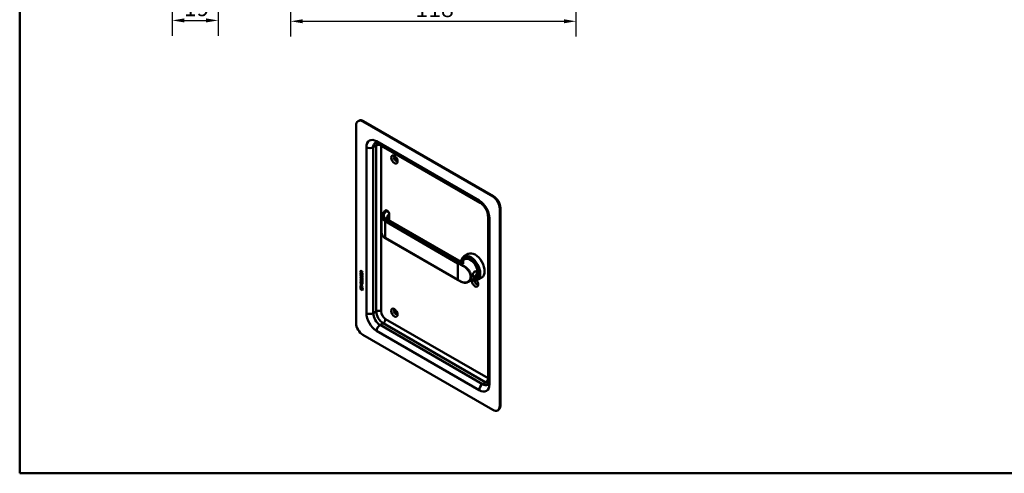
# Model space of a CAD drawing. Header units: millimetres. Extents: x 20 to 833, y 20 to 574.
# Tile 1 of 4: x 20 to 427, y 20 to 208. Entities that reach past the tile are written whole.
import ezdxf

# ---------------------------------------------------------------- set-up
doc = ezdxf.new("R2010")
doc.units = ezdxf.units.MM
doc.header["$LTSCALE"] = 2
for name, color, linetype, lineweight in [('Bemaßungen(DIN)', 7, 'Continuous', 25), ('Sichtbare Kanten(DIN)', 7, 'Continuous', 50), ('Sichtbare tangentiale Kanten(DIN)', 7, 'Continuous', 50), ('Skizziergeometrie(DIN)', 7, 'Continuous', 50)]:
    doc.layers.add(name, color=color, linetype=linetype, lineweight=lineweight)
doc.styles.add('STANDARD-DIN~0', font='arial.ttf')
doc.dimstyles.new('CAD-LAN', dxfattribs={"dimscale": 2, "dimtxt": 3.5, "dimasz": 2.5, "dimexe": 3.175, "dimexo": 0, "dimgap": 0.8, "dimtad": 1, "dimrnd": 1e-08, "dimtxsty": 'STANDARD-DIN~0', "dimcen": 0.09, "dimdle": 10, "dimclrd": 250, "dimclre": 250, "dimclrt": 250, "dimadec": 0, "dimazin": 2, "dimtfac": 1, "dimtmove": 0, "dimatfit": 3, "dimfxl": 1, "dimtolj": 1, "dimtzin": 0, "dimlwd": 25, "dimlwe": 25, "dimarcsym": 0})

# ---------------------------------------------------------------- blocks, each defined once
blk = doc.blocks.new('Ränder Standardrahmen')
at = {"layer": 'Skizziergeometrie(DIN)', "flags": 128}
blk.add_lwpolyline([(10, 10), (10, 287), (410, 287), (410, 10), (10, 10)], dxfattribs=at)
blk = doc.blocks.new('*D15')
at = {"layer": 'Bemaßungen(DIN)', "color": 250, "linetype": 'Continuous', "lineweight": 25, "true_color": 0x3f3f3f, "transparency": 16777216}
for p, q in [((102.07, 271.25), (102.07, 200.9)), ((83.07, 251.25), (83.07, 200.9)), ((88.07, 207.25), (97.07, 207.25))]:
    blk.add_line(p, q, dxfattribs=at)
at = {"layer": 'Bemaßungen(DIN)', "color": 250, "linetype": 'Continuous', "true_color": 0x3f3f3f, "transparency": 16777216}
for points in [[(88.07, 208.08), (88.07, 206.42), (83.07, 207.25)], [(97.07, 208.08), (97.07, 206.42), (102.07, 207.25)]]:
    blk.add_solid(points, dxfattribs=at)
at = {"layer": 'Defpoints', "color": 0, "linetype": 'Continuous', "transparency": 16777216}
for p in [(102.07, 271.25), (83.07, 251.25), (102.07, 207.25)]:
    blk.add_point(p, dxfattribs=at)
at = {"layer": 'Bemaßungen(DIN)', "color": 250, "linetype": 'Continuous', "lineweight": 25, "true_color": 0x3f3f3f, "transparency": 16777216, "insert": (87.88, 216), "char_height": 7, "attachment_point": 1, "style": 'STANDARD-DIN~0'}
blk.add_mtext('\\A1;19', dxfattribs=at)
blk = doc.blocks.new('*D16')
at = {"layer": 'Bemaßungen(DIN)', "color": 250, "linetype": 'Continuous', "lineweight": 25, "true_color": 0x3f3f3f, "transparency": 16777216}
for p, q in [((132.07, 368.6), (132.07, 200.54)), ((250.07, 271.6), (250.07, 200.54)), ((137.07, 206.89), (245.07, 206.89))]:
    blk.add_line(p, q, dxfattribs=at)
at = {"layer": 'Bemaßungen(DIN)', "color": 250, "linetype": 'Continuous', "true_color": 0x3f3f3f, "transparency": 16777216}
for points in [[(137.07, 207.72), (137.07, 206.06), (132.07, 206.89)], [(245.07, 207.72), (245.07, 206.06), (250.07, 206.89)]]:
    blk.add_solid(points, dxfattribs=at)
at = {"layer": 'Defpoints', "color": 0, "linetype": 'Continuous', "transparency": 16777216}
for p in [(132.07, 368.6), (250.07, 271.6), (250.07, 206.89)]:
    blk.add_point(p, dxfattribs=at)
at = {"layer": 'Bemaßungen(DIN)', "color": 250, "linetype": 'Continuous', "lineweight": 25, "true_color": 0x3f3f3f, "transparency": 16777216, "insert": (183.66, 215.64), "char_height": 7, "attachment_point": 1, "style": 'STANDARD-DIN~0'}
blk.add_mtext('\\A1;118', dxfattribs=at)

msp = doc.modelspace()

# ---------------------------------------------------------------- linework, layer by layer
at = {"layer": 'Sichtbare Kanten(DIN)'}
for p, q in [((159.137, 163.793), (159.137, 82.143)), ((159.965, 165.624), (160.248, 165.788)), ((215.705, 134.399), (161.965, 165.426)), ((215.988, 134.563), (162.248, 165.589)), ((210.463, 131.851), (168.036, 156.346)), ((172.079, 128.532), (171.712, 128.744)), ((172.861, 124.595), (172.861, 127.195)), ((218.534, 47.851), (218.534, 129.5)), ((218.817, 48.014), (218.817, 129.664)), ((169.695, 119.372), (169.695, 126.156)), ((201.644, 107.977), (172.465, 124.824)), ((213.705, 57.649), (213.705, 126.234)), ((201.322, 99.852), (171.199, 117.243)), ((205.551, 110.672), (203.741, 109.626)), ((204.171, 108.489), (203.263, 107.965)), ((204.298, 108.793), (204.128, 108.695)), ((161.02, 102.217), (161.021, 102.871)), ((161.063, 102.241), (161.02, 102.217)), ((161.829, 101.749), (161.02, 102.217)), ((161.064, 103.561), (161.021, 103.537)), ((161.021, 103.108), (161.021, 103.537)), ((161.063, 103.132), (161.021, 103.108)), ((161.829, 102.64), (161.021, 103.108)), ((161.021, 102.871), (161.119, 102.814)), ((161.063, 103.132), (161.064, 103.561)), ((161.829, 102.689), (161.063, 103.132)), ((161.063, 102.241), (161.063, 102.846)), ((161.829, 101.798), (161.063, 102.241)), ((161.069, 101.936), (161.165, 101.848)), ((161.119, 102.814), (161.119, 102.283)), ((161.119, 102.283), (161.372, 102.136)), ((161.12, 103.465), (161.12, 103.175)), ((161.12, 103.175), (161.408, 103.009)), ((161.207, 103.615), (161.165, 103.591)), ((161.372, 102.136), (161.372, 102.609)), ((161.372, 102.609), (161.471, 102.552)), ((161.414, 102.161), (161.372, 102.136)), ((161.408, 103.009), (161.408, 103.299)), ((161.45, 103.033), (161.408, 103.009)), ((161.414, 102.161), (161.415, 102.584)), ((161.45, 103.033), (161.45, 103.323)), ((161.471, 102.552), (161.47, 102.079)), ((161.47, 102.079), (161.73, 101.929)), ((161.492, 103.368), (161.83, 103.431)), ((161.83, 103.289), (161.507, 103.229)), ((161.549, 103.254), (161.507, 103.229)), ((161.507, 103.229), (161.507, 102.952)), ((161.507, 102.952), (161.829, 102.765)), ((161.83, 103.306), (161.549, 103.254)), ((161.73, 101.929), (161.731, 102.467)), ((161.773, 101.954), (161.73, 101.929)), ((161.731, 102.467), (161.829, 102.41)), ((161.773, 101.954), (161.773, 102.442)), ((161.829, 102.765), (161.829, 102.64)), ((161.829, 102.41), (161.829, 101.749)), ((161.83, 103.431), (161.83, 103.289)), ((205.325, 104.074), (205.325, 104.074)), ((161.017, 98.329), (161.017, 98.452)), ((161.017, 98.452), (161.826, 97.985)), ((161.06, 98.354), (161.017, 98.329)), ((161.369, 98.126), (161.017, 98.329)), ((161.017, 97.821), (161.368, 97.617)), ((161.017, 97.698), (161.017, 97.821)), ((161.018, 99.552), (161.018, 99.675)), ((161.018, 99.675), (161.491, 99.402)), ((161.061, 99.576), (161.018, 99.552)), ((161.484, 99.283), (161.018, 99.552)), ((161.018, 98.711), (161.018, 99.365)), ((161.018, 99.365), (161.117, 99.308)), ((161.06, 98.736), (161.018, 98.711)), ((161.826, 98.244), (161.018, 98.711)), ((161.019, 100.183), (161.019, 100.307)), ((161.019, 100.307), (161.484, 100.037)), ((161.061, 100.208), (161.019, 100.183)), ((161.491, 99.91), (161.019, 100.183)), ((161.059, 97.722), (161.059, 97.796)), ((161.06, 98.736), (161.061, 99.341)), ((161.826, 98.293), (161.06, 98.736)), ((161.06, 98.354), (161.06, 98.428)), ((161.411, 98.15), (161.06, 98.354)), ((161.061, 100.208), (161.061, 100.282)), ((161.533, 99.935), (161.061, 100.208)), ((161.061, 99.576), (161.061, 99.65)), ((161.526, 99.307), (161.061, 99.576)), ((161.068, 101.104), (161.164, 101.016)), ((161.117, 99.308), (161.116, 98.777)), ((161.116, 98.777), (161.369, 98.631)), ((161.124, 101.469), (161.126, 101.462)), ((161.124, 100.637), (161.126, 100.631)), ((161.349, 101.339), (161.306, 101.315)), ((161.348, 100.508), (161.306, 100.484)), ((161.351, 100.51), (161.308, 100.485)), ((161.351, 101.341), (161.309, 101.317)), ((161.317, 100.494), (161.32, 100.498)), ((161.318, 101.325), (161.321, 101.329)), ((161.36, 101.35), (161.363, 101.353)), ((161.36, 100.518), (161.363, 100.522)), ((161.368, 97.617), (161.369, 98.126)), ((161.369, 98.631), (161.37, 99.103)), ((161.412, 98.655), (161.369, 98.631)), ((161.411, 98.15), (161.369, 98.126)), ((161.37, 99.103), (161.468, 99.046)), ((161.411, 97.642), (161.411, 98.15)), ((161.412, 98.655), (161.412, 99.079)), ((161.468, 99.046), (161.468, 98.574)), ((161.468, 98.574), (161.728, 98.424)), ((161.47, 98.068), (161.469, 97.559)), ((161.512, 98.092), (161.47, 98.068)), ((161.826, 97.862), (161.47, 98.068)), ((161.826, 97.911), (161.512, 98.092)), ((161.582, 100.727), (161.54, 100.702)), ((161.583, 101.558), (161.541, 101.534)), ((161.614, 100.691), (161.61, 100.692)), ((161.614, 101.522), (161.611, 101.524)), ((161.657, 101.546), (161.614, 101.522)), ((161.656, 100.715), (161.614, 100.691)), ((161.657, 101.546), (161.653, 101.548)), ((161.656, 100.715), (161.653, 100.717)), ((161.71, 100.167), (161.668, 100.142)), ((161.711, 100.998), (161.669, 100.974)), ((161.728, 99.386), (161.685, 99.361)), ((161.728, 98.424), (161.728, 98.961)), ((161.728, 98.961), (161.827, 98.904)), ((161.77, 98.448), (161.728, 98.424)), ((161.74, 99.51), (161.74, 99.513)), ((161.77, 98.448), (161.771, 98.937)), ((161.782, 99.535), (161.782, 99.538)), ((161.827, 98.904), (161.826, 98.244)), ((161.826, 97.985), (161.826, 97.862)), ((208.571, 100.868), (205.563, 99.131)), ((208.898, 100.826), (208.728, 100.728)), ((211.151, 100.972), (209.341, 99.927)), ((160.866, 96.616), (160.996, 97.238)), ((160.909, 96.64), (160.866, 96.616)), ((161.974, 95.976), (160.866, 96.616)), ((160.909, 96.64), (161.03, 97.218)), ((161.965, 96.03), (160.909, 96.64)), ((160.996, 97.238), (161.847, 96.746)), ((160.996, 96.075), (160.996, 96.448)), ((160.996, 96.448), (161.844, 95.957)), ((161.039, 96.099), (160.996, 96.075)), ((161.844, 95.585), (160.996, 96.075)), ((161.059, 97.722), (161.017, 97.698)), ((161.825, 97.23), (161.017, 97.698)), ((161.039, 96.099), (161.039, 96.423)), ((161.844, 95.634), (161.039, 96.099)), ((161.825, 97.279), (161.059, 97.722)), ((161.411, 97.642), (161.368, 97.617)), ((161.469, 97.559), (161.825, 97.353)), ((161.825, 97.353), (161.825, 97.23)), ((161.844, 95.957), (161.844, 95.585)), ((161.847, 96.746), (161.974, 95.976)), ((161.965, 77.244), (215.705, 46.218)), ((217.705, 46.019), (217.988, 46.183))]:
    msp.add_line(p, q, dxfattribs=at)
for centre, major_axis, ratio, start_param, end_param in [((161.965, 162.16), (-2, 3.464), 0.5773503, 5.4977871, 7.0685835), ((162.248, 162.323), (-2, 3.464), 0.5773503, 5.4977871, 6.2831853), ((175.542, 150.076), (-0.53, 0.918), 0.5773503, 5.8272815, 9.8806818), ((215.705, 131.133), (2, -3.464), 0.5773503, 0.7853982, 2.3561945), ((215.988, 131.297), (-2, 3.464), 0.5773503, 3.9269908, 5.4977871), ((171.865, 123.785), (0.6, 1.039), 0.5773503, 0, 0.0065439), ((206.541, 104.777), (2.8, -4.85), 0.5773503, 5.616239, 10.0491416), ((206.485, 104.744), (-2.76, 4.78), 0.5773503, 2.4932761, 6.8886795), ((208.351, 105.822), (-2.8, 4.85), 0.5773503, 3.1415927, 6.2831853), ((206.371, 104.679), (-2.26, 3.914), 0.5773503, 0.8867439, 0.8867828), ((206.371, 104.679), (-2.2, 3.811), 0.5773503, 0.8885279, 0.8885889), ((206.371, 104.679), (-2.2, 3.811), 0.5773503, 0.467157, 0.4671715), ((206.655, 104.842), (-2.32, 4.019), 0.5773503, 0.6216437, 0.6216528), ((206.654, 104.842), (-2.32, 4.018), 0.5773503, 0.9696753, 0.9697702), ((206.485, 104.744), (2.34, -4.053), 0.5773503, 5.9355207, 9.7724426), ((206.428, 104.711), (2.3, -3.984), 0.5773503, 5.9872224, 9.7207409), ((206.371, 104.679), (-2.26, 3.914), 0.5773503, 2.9106512, 6.5141268), ((206.513, 104.76), (-2.32, 4.018), 0.5773503, 5.5020883, 6.5389379), ((206.654, 104.842), (-2.32, 4.018), 0.5773503, 0.0304835, 0.1372034), ((206.371, 104.679), (-2.2, 3.811), 0.5773503, 3.1415927, 6.2831853), ((206.598, 104.809), (-2.3, 3.984), 0.5773503, 6.0631329, 6.2831853), ((161.453, 103.02), (-0.285, 0.572), 0.3018726, 5.8544378, 6.8271823), ((161.496, 103.045), (-0.285, 0.572), 0.3018726, 5.8544378, 6.3016541), ((161.059, 103.221), (0.033, 0.522), 0.8552942, 5.0507542, 5.8815618), ((206.513, 103.291), (0.6, 1.039), 0.5773503, 3.765728, 3.7659927), ((206.513, 104.76), (2.32, -4.018), 0.5773503, 6.0274328, 7.0642824), ((208.663, 105.762), (-1.51, 2.615), 0.5773503, 2.5190683, 2.519093), ((208.719, 106.034), (1.6, -2.771), 0.5773503, 5.7098913, 5.7099451), ((208.663, 105.762), (-1.51, 2.615), 0.5773503, 2.6409755, 2.6410183), ((208.408, 105.615), (1.51, -2.615), 0.5773503, 5.9279097, 5.9280159), ((206.654, 104.842), (-1.9, 3.291), 0.5773503, 3.7551205, 3.7555453), ((161.482, 102.278), (0.278, 0.917), 0.2812352, 2.6697512, 2.7307106), ((161.506, 101.513), (0.304, 0.982), 0.2703466, 2.6905514, 2.7496924), ((161.335, 101.606), (0.059, 0.299), 0.7221699, 2.2112627, 2.6715564), ((161.337, 100.777), (0.062, 0.301), 0.7230879, 2.2199231, 2.6777544), ((161.301, 100.511), (0.0248, 0.0325), 0.5839136, 4.3085899, 4.616668), ((161.301, 101.343), (0.0248, 0.0325), 0.5839136, 4.3085899, 4.616668), ((161.344, 101.367), (0.0248, 0.0325), 0.5839136, 4.3085899, 4.616668), ((161.343, 100.536), (0.0248, 0.0325), 0.5839136, 4.3085899, 4.616668), ((160.404, 99.135), (1.39, 0.562), 0.6425575, 6.0293145, 6.7477784), ((160.405, 101.435), (1.354, -2.201), 0.2164125, 5.9020216, 6.620361), ((155.112, 109.816), (6.576, -10.453), 0.0794051, 6.1336195, 6.4085525), ((160.447, 101.459), (1.354, -2.201), 0.2164125, 5.9020216, 6.2333915), ((161.428, 101.079), (0.145, 0.462), 0.6150433, 5.609575, 6.1309628), ((161.427, 100.248), (0.145, 0.462), 0.6153509, 5.6088275, 6.1305203), ((161.47, 100.272), (0.145, 0.462), 0.6153509, 5.6088275, 6.1305203), ((161.47, 101.103), (0.145, 0.462), 0.6150433, 5.609575, 6.1309628), ((155.154, 109.84), (6.576, -10.453), 0.0794051, 6.2801711, 6.4085525), ((206.485, 104.744), (-2.76, 4.781), 0.5773503, 2.3204949, 2.3204995), ((206.654, 104.842), (1.95, -3.378), 0.5773503, 5.4380024, 5.4380701), ((206.428, 104.711), (2.3, -3.984), 0.5773503, 5.520667, 5.5206886), ((206.485, 104.744), (2.34, -4.053), 0.5773503, 5.5031444, 5.5031659), ((206.371, 104.679), (-2.26, 3.914), 0.5773503, 2.397272, 2.3972934), ((206.485, 104.744), (2.34, -4.053), 0.5773503, 5.565159, 5.5652125), ((206.428, 104.711), (2.3, -3.984), 0.5773503, 5.5840359, 5.5840928), ((206.371, 104.679), (-2.26, 3.914), 0.5773503, 2.4620884, 2.4621495), ((206.371, 104.679), (-2.2, 3.811), 0.5773503, 2.4695924, 2.4696968), ((206.654, 104.842), (1.95, -3.377), 0.5773503, 5.5274188, 5.5274853), ((206.654, 104.842), (-2.32, 4.018), 0.5773503, 2.3809769, 2.3811108), ((206.654, 104.842), (-2.26, 3.914), 0.5773503, 2.3841062, 2.384269), ((208.351, 98.8), (0.93, -1.611), 0.5773503, 3.6588999, 8.1384516), ((206.654, 104.842), (1.95, -3.378), 0.5773503, 5.7866076, 5.7866265), ((206.711, 104.874), (1.91, -3.308), 0.5773503, 6.0320666, 6.0320689), ((208.917, 99.127), (0.53, -0.918), 0.5773503, 3.7962348, 6.7390892), ((206.654, 104.842), (2.32, -4.018), 0.5773503, 6.1459819, 6.2527018), ((206.598, 104.809), (2.3, -3.984), 0.5773503, 0, 0.2200524), ((175.542, 86.716), (-0.53, 0.918), 0.5773503, 5.8272815, 9.8806818), ((161.965, 80.51), (-2, 3.464), 0.5773503, 0.7853982, 2.3561945), ((215.705, 49.484), (2, -3.464), 0.5773503, 5.4977871, 7.0685835), ((215.988, 49.647), (2, -3.464), 0.5773503, 0, 0.7853982)]:
    msp.add_ellipse(centre, major_axis=major_axis, ratio=ratio, start_param=start_param, end_param=end_param, dxfattribs=at)
for centre in [(174.976, 149.749), (174.976, 86.389)]:
    msp.add_ellipse(centre, major_axis=(-0.93, 1.611), ratio=0.5773503, dxfattribs=at)
for points, knots in [([(168.036, 156.346), (167.893, 156.428), (167.758, 156.493), (167.519, 156.587), (167.414, 156.617), (167.244, 156.652), (167.178, 156.656), (167.086, 156.655), (167.061, 156.65), (167.036, 156.644), (167.036, 156.643), (167.036, 156.643)], [1.57079633, 1.57079633, 1.57079633, 1.57079633, 1.72787596, 1.72787596, 1.88495559, 1.88495559, 2.04203522, 2.04203522, 2.19911486, 2.19911486, 2.35619449, 2.35619449, 2.35619449, 2.35619449]), ([(213.705, 126.234), (213.705, 126.495), (213.677, 126.799), (213.546, 127.471), (213.441, 127.843), (213.151, 128.611), (212.964, 129.007), (212.527, 129.772), (212.275, 130.14), (211.743, 130.797), (211.462, 131.088), (210.935, 131.545), (210.688, 131.721), (210.463, 131.851)], [0, 0, 0, 0, 0.2471265, 0.2471265, 0.5076091, 0.5076091, 0.778558, 0.778558, 1.053397, 1.053397, 1.3246151, 1.3246151, 1.5707963, 1.5707963, 1.5707963, 1.5707963]), ([(169.693, 126.235), (169.693, 126.544), (169.776, 126.858), (170.091, 127.446), (170.35, 127.715), (170.829, 128.214), (171.061, 128.456), (171.293, 128.698)], [0, 0, 0, 0, 0.3737874, 0.3737874, 0.7556892, 0.7556892, 1.1148689, 1.1148689, 1.1148689, 1.1148689]), ([(171.371, 128.758), (171.365, 128.755), (171.36, 128.752), (171.349, 128.745), (171.344, 128.741), (171.333, 128.733), (171.328, 128.729), (171.318, 128.721), (171.313, 128.717), (171.303, 128.707), (171.298, 128.703), (171.293, 128.698)], [3.14159265, 3.14159265, 3.14159265, 3.14159265, 3.19744319, 3.19744319, 3.25329373, 3.25329373, 3.30914426, 3.30914426, 3.3649948, 3.3649948, 3.42084533, 3.42084533, 3.42084533, 3.42084533]), ([(171.392, 128.766), (171.411, 128.775), (171.432, 128.783), (171.484, 128.795), (171.515, 128.797), (171.582, 128.794), (171.618, 128.786), (171.668, 128.766), (171.685, 128.759), (171.701, 128.75)], [0.005821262, 0.005821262, 0.005821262, 0.005821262, 0.022339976, 0.022339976, 0.046317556, 0.046317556, 0.074056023, 0.074056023, 0.088159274, 0.088159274, 0.088159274, 0.088159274]), ([(172.078, 128.532), (172.185, 128.47), (172.288, 128.388), (172.473, 128.197), (172.559, 128.085), (172.699, 127.852), (172.755, 127.727), (172.831, 127.486), (172.854, 127.367), (172.86, 127.233), (172.861, 127.215), (172.861, 127.196)], [0, 0, 0, 0, 0.1025785, 0.1025785, 0.20657185, 0.20657185, 0.306686, 0.306686, 0.40123598, 0.40123598, 0.41618558, 0.41618558, 0.41618558, 0.41618558]), ([(171.8, 125.57), (171.8, 125.495), (171.809, 125.44), (171.93, 125.257), (171.996, 125.178), (172.179, 125.01), (172.3, 124.92), (172.446, 124.834)], [0, 0, 0, 0, 0.32850114, 0.32850114, 0.50640169, 0.50640169, 0.68934823, 0.68934823, 0.68934823, 0.68934823]), ([(171.199, 117.243), (170.817, 117.463), (170.491, 117.724), (169.991, 118.304), (169.816, 118.634), (169.709, 119.105), (169.693, 119.242), (169.693, 119.377)], [0, 0, 0, 0, 0.39941581, 0.39941581, 0.81014538, 0.81014538, 0.97443161, 0.97443161, 0.97443161, 0.97443161]), ([(201.644, 107.977), (201.76, 107.91), (201.905, 107.849), (202.238, 107.764), (202.432, 107.748), (202.84, 107.785), (203.059, 107.856), (203.232, 107.947), (203.247, 107.956), (203.261, 107.964)], [0, 0, 0, 0, 0.15456086, 0.15456086, 0.33773025, 0.33773025, 0.55966759, 0.55966759, 0.58182462, 0.58182462, 0.58182462, 0.58182462]), ([(208.192, 103.458), (208.049, 103.376), (207.786, 103.115), (207.526, 102.553), (207.396, 101.939), (207.396, 101.231), (207.656, 100.95), (208.179, 101.154), (208.803, 101.611), (209.314, 102.339), (209.312, 103.002), (209.165, 103.275), (208.852, 103.588), (208.477, 103.622), (208.192, 103.458), (208.192, 103.458), (208.192, 103.458), (208.192, 103.458)], [-2.11504, -2.11504, -2.11504, -2.11504, -1.9639931, -1.8129167, -1.6618403, -1.510764, -1.2086112, -1.0575348, -0.9064584, -0.6043056, -0.4532292, -0.3399219, -0.3021528, 0, 0, 0, 0.0000295, 0.0000295, 0.0000295, 0.0000295]), ([(208.092, 103.359), (208.092, 103.359), (208.092, 103.359), (208.092, 103.359), (208.347, 103.506), (208.648, 103.481), (208.85, 103.319), (208.875, 103.298), (208.899, 103.276), (208.921, 103.252), (208.987, 103.179), (209.037, 103.091), (209.065, 102.991), (209.104, 102.859), (209.104, 102.706), (209.066, 102.552), (208.989, 102.245), (208.756, 101.931), (208.492, 101.693), (208.36, 101.574), (208.22, 101.473), (208.092, 101.399), (207.964, 101.326), (207.848, 101.279), (207.753, 101.266), (207.561, 101.241), (207.449, 101.355), (207.412, 101.597), (207.407, 101.629), (207.403, 101.664), (207.401, 101.701)], [2.1150399, 2.1150399, 2.1150399, 2.1150399, 2.1150695, 2.1150695, 2.1150695, 2.4172223, 2.4172223, 2.4172223, 2.4549914, 2.4549914, 2.4549914, 2.5682987, 2.5682987, 2.5682987, 2.7193751, 2.7193751, 2.7193751, 3.0215279, 3.0215279, 3.0215279, 3.1726043, 3.1726043, 3.1726043, 3.3236807, 3.3236807, 3.3236807, 3.6258335, 3.6258335, 3.6258335, 3.6664416, 3.6664416, 3.6664416, 3.6664416]), ([(161.74, 99.513), (161.74, 99.529), (161.739, 99.544), (161.735, 99.591), (161.728, 99.624), (161.707, 99.685), (161.694, 99.713), (161.66, 99.767), (161.64, 99.791), (161.579, 99.854), (161.534, 99.886), (161.491, 99.91)], [0, 0, 0, 0, 0.01400423, 0.01400423, 0.0408947, 0.0408947, 0.06439039, 0.06439039, 0.08887549, 0.08887549, 0.13413559, 0.13413559, 0.13413559, 0.13413559]), ([(161.782, 99.538), (161.782, 99.553), (161.782, 99.569), (161.777, 99.616), (161.771, 99.648), (161.75, 99.709), (161.737, 99.737), (161.703, 99.791), (161.683, 99.816), (161.621, 99.878), (161.576, 99.91), (161.533, 99.935)], [0, 0, 0, 0, 0.01400423, 0.01400423, 0.0408947, 0.0408947, 0.06439039, 0.06439039, 0.08887549, 0.08887549, 0.13413559, 0.13413559, 0.13413559, 0.13413559]), ([(202.834, 99.073), (202.728, 99.122), (202.623, 99.171), (202.416, 99.271), (202.313, 99.321), (202.109, 99.424), (202.008, 99.475), (201.808, 99.581), (201.71, 99.634), (201.514, 99.742), (201.417, 99.796), (201.322, 99.852)], [1.45604081, 1.45604081, 1.45604081, 1.45604081, 1.47899191, 1.47899191, 1.50194302, 1.50194302, 1.52489412, 1.52489412, 1.54784522, 1.54784522, 1.57079633, 1.57079633, 1.57079633, 1.57079633]), ([(205.547, 99.122), (205.234, 98.941), (204.874, 98.824), (204.132, 98.743), (203.741, 98.777), (203.183, 98.93), (203.007, 98.994), (202.834, 99.073)], [0, 0, 0, 0, 0.35754183, 0.35754183, 0.71028226, 0.71028226, 0.87351792, 0.87351792, 0.87351792, 0.87351792]), ([(213.463, 56.634), (213.463, 56.634), (213.463, 56.633), (213.481, 56.652), (213.499, 56.671), (213.545, 56.75), (213.574, 56.809), (213.63, 56.974), (213.656, 57.08), (213.694, 57.334), (213.705, 57.483), (213.705, 57.649)], [5.49778714, 5.49778714, 5.49778714, 5.49778714, 5.65486678, 5.65486678, 5.81194641, 5.81194641, 5.96902604, 5.96902604, 6.12610567, 6.12610567, 6.28318531, 6.28318531, 6.28318531, 6.28318531])]:
    msp.add_open_spline(points, degree=3, knots=knots, dxfattribs=at)
for points in [[(169.695, 126.235), (169.695, 126.233), (169.695, 126.232), (169.695, 126.23)], [(171.8, 125.57), (171.8, 125.571), (171.8, 125.571), (171.8, 125.571)], [(161.012, 101.748), (161.017, 101.79), (161.029, 101.851), (161.049, 101.896)], [(161.021, 103.537), (161.025, 103.678), (161.091, 103.791), (161.264, 103.691)], [(161.049, 101.896), (161.054, 101.909), (161.069, 101.936), (161.069, 101.936)], [(161.054, 101.772), (161.059, 101.814), (161.07, 101.872), (161.089, 101.917)], [(161.064, 103.561), (161.066, 103.629), (161.082, 103.691), (161.118, 103.725)], [(161.165, 101.848), (161.165, 101.848), (161.131, 101.761), (161.121, 101.721)], [(161.408, 103.299), (161.408, 103.388), (161.383, 103.508), (161.266, 103.576)], [(161.45, 103.323), (161.45, 103.412), (161.426, 103.533), (161.308, 103.601)], [(207.916, 103.226), (207.972, 103.279), (208.03, 103.324), (208.092, 103.359)], [(161.033, 100.642), (161.008, 100.735), (160.999, 100.816), (161.011, 100.916)], [(161.034, 101.473), (161.008, 101.567), (161, 101.647), (161.012, 101.748)], [(161.011, 100.916), (161.016, 100.959), (161.028, 101.02), (161.048, 101.065)], [(161.191, 100.4), (161.128, 100.447), (161.063, 100.532), (161.033, 100.642)], [(161.192, 101.231), (161.129, 101.279), (161.064, 101.364), (161.034, 101.473)], [(161.076, 101.498), (161.051, 101.591), (161.042, 101.672), (161.054, 101.772)], [(161.076, 100.666), (161.05, 100.76), (161.042, 100.841), (161.054, 100.941)], [(161.048, 101.065), (161.054, 101.078), (161.068, 101.104), (161.068, 101.104)], [(161.054, 100.941), (161.059, 100.982), (161.07, 101.041), (161.089, 101.085)], [(161.234, 101.256), (161.171, 101.303), (161.106, 101.388), (161.076, 101.498)], [(161.234, 100.424), (161.171, 100.472), (161.106, 100.557), (161.076, 100.666)], [(161.12, 100.89), (161.102, 100.818), (161.1, 100.746), (161.117, 100.666)], [(161.121, 101.721), (161.103, 101.649), (161.101, 101.577), (161.117, 101.497)], [(161.164, 101.016), (161.164, 101.016), (161.13, 100.929), (161.12, 100.89)], [(161.184, 101.359), (161.226, 101.316), (161.279, 101.296), (161.309, 101.317)], [(161.184, 100.528), (161.225, 100.484), (161.279, 100.465), (161.308, 100.485)], [(161.235, 100.371), (161.207, 100.387), (161.201, 100.393), (161.191, 100.4)], [(161.236, 101.202), (161.207, 101.219), (161.201, 101.224), (161.192, 101.231)], [(161.278, 101.226), (161.25, 101.243), (161.244, 101.249), (161.234, 101.256)], [(161.278, 100.395), (161.249, 100.412), (161.243, 100.417), (161.234, 100.424)], [(161.413, 100.387), (161.38, 100.337), (161.325, 100.317), (161.235, 100.371)], [(161.413, 101.218), (161.381, 101.169), (161.326, 101.149), (161.236, 101.202)], [(161.397, 101.198), (161.366, 101.19), (161.327, 101.197), (161.278, 101.226)], [(161.396, 100.366), (161.366, 100.359), (161.327, 100.366), (161.278, 100.395)], [(161.32, 100.498), (161.34, 100.522), (161.356, 100.566), (161.371, 100.637)], [(161.321, 101.329), (161.34, 101.354), (161.356, 101.398), (161.372, 101.469)], [(161.348, 100.508), (161.349, 100.509), (161.35, 100.509), (161.351, 100.51)], [(161.349, 101.339), (161.35, 101.34), (161.35, 101.341), (161.351, 101.341)], [(161.363, 101.353), (161.383, 101.378), (161.399, 101.422), (161.414, 101.493)], [(161.363, 100.522), (161.382, 100.547), (161.398, 100.591), (161.414, 100.662)], [(161.371, 100.637), (161.395, 100.744), (161.424, 100.796), (161.464, 100.828)], [(161.372, 101.469), (161.396, 101.575), (161.425, 101.627), (161.464, 101.659)], [(161.468, 101.364), (161.452, 101.295), (161.435, 101.251), (161.413, 101.218)], [(161.467, 100.533), (161.452, 100.463), (161.434, 100.42), (161.413, 100.387)], [(161.414, 101.493), (161.436, 101.589), (161.462, 101.641), (161.496, 101.674)], [(161.414, 100.662), (161.435, 100.758), (161.461, 100.81), (161.495, 100.843)], [(161.464, 101.659), (161.491, 101.68), (161.528, 101.682), (161.578, 101.661)], [(161.464, 100.828), (161.49, 100.849), (161.527, 100.851), (161.578, 100.829)], [(161.481, 100.59), (161.479, 100.581), (161.468, 100.533), (161.467, 100.533)], [(161.482, 101.421), (161.479, 101.413), (161.468, 101.365), (161.468, 101.364)], [(161.534, 100.698), (161.514, 100.681), (161.497, 100.646), (161.481, 100.59)], [(161.534, 101.53), (161.514, 101.512), (161.497, 101.477), (161.482, 101.421)], [(161.611, 101.524), (161.577, 101.544), (161.555, 101.545), (161.534, 101.53)], [(161.61, 100.692), (161.576, 100.712), (161.555, 100.714), (161.534, 100.698)], [(161.578, 101.661), (161.66, 101.626), (161.74, 101.547), (161.794, 101.413)], [(161.578, 100.829), (161.659, 100.795), (161.739, 100.716), (161.794, 100.581)], [(161.653, 100.717), (161.622, 100.735), (161.602, 100.738), (161.582, 100.727)], [(161.653, 101.548), (161.622, 101.566), (161.602, 101.569), (161.583, 101.558)], [(161.668, 100.142), (161.668, 100.142), (161.712, 100.2), (161.728, 100.283)], [(161.772, 100.054), (161.767, 100.059), (161.668, 100.142), (161.668, 100.142)], [(161.669, 100.974), (161.669, 100.974), (161.712, 101.031), (161.729, 101.115)], [(161.773, 100.885), (161.767, 100.89), (161.669, 100.974), (161.669, 100.974)], [(161.71, 100.167), (161.71, 100.167), (161.754, 100.224), (161.771, 100.308)], [(161.795, 100.095), (161.765, 100.121), (161.71, 100.167), (161.71, 100.167)], [(161.711, 100.998), (161.711, 100.998), (161.755, 101.056), (161.771, 101.139)], [(161.795, 100.926), (161.765, 100.952), (161.711, 100.998), (161.711, 100.998)], [(161.729, 101.115), (161.749, 101.212), (161.748, 101.302), (161.718, 101.384)], [(161.728, 100.283), (161.748, 100.381), (161.748, 100.471), (161.718, 100.553)], [(161.771, 100.308), (161.79, 100.405), (161.79, 100.496), (161.76, 100.577)], [(161.771, 101.139), (161.791, 101.237), (161.791, 101.327), (161.761, 101.409)], [(161.836, 100.252), (161.827, 100.148), (161.783, 100.067), (161.772, 100.054)], [(161.836, 101.083), (161.828, 100.98), (161.783, 100.898), (161.773, 100.885)], [(161.794, 101.413), (161.826, 101.336), (161.841, 101.255), (161.841, 101.167)], [(161.794, 100.581), (161.825, 100.504), (161.84, 100.424), (161.84, 100.336)], [(161.841, 101.167), (161.841, 101.139), (161.839, 101.113), (161.836, 101.083)], [(161.84, 100.336), (161.84, 100.308), (161.838, 100.281), (161.836, 100.252)]]:
    msp.add_open_spline(points, degree=3, dxfattribs=at)
at = {"layer": 'Sichtbare tangentiale Kanten(DIN)'}
for p, q in [((161.965, 165.426), (162.248, 165.589)), ((163.379, 86.226), (163.379, 154.812)), ((166.208, 154.812), (167.481, 155.546)), ((166.208, 154.812), (166.208, 86.226)), ((167.481, 86.961), (167.481, 155.546)), ((167.622, 157.261), (210.048, 132.766)), ((169.461, 155.523), (169.461, 86.961)), ((215.988, 134.563), (215.705, 134.399)), ((171.471, 128.748), (171.879, 128.512)), ((172.801, 127.075), (172.801, 124.63)), ((218.534, 129.5), (218.817, 129.664)), ((171.158, 124.193), (201.28, 106.802)), ((171.158, 124.193), (171.158, 117.334)), ((171.865, 124.765), (171.299, 124.438)), ((201.422, 107.047), (171.299, 124.438)), ((171.865, 124.765), (203.402, 106.557)), ((214.291, 125.418), (214.291, 56.832)), ((201.28, 99.943), (171.158, 117.334)), ((201.28, 106.802), (201.28, 99.943)), ((203.402, 106.557), (202.917, 106.277)), ((161.088, 101.919), (161.049, 101.896)), ((161.308, 103.601), (161.266, 103.576)), ((161.45, 103.323), (161.408, 103.299)), ((208.192, 103.457), (208.092, 103.359)), ((161.054, 100.941), (161.011, 100.916)), ((161.054, 101.772), (161.012, 101.748)), ((161.076, 100.666), (161.033, 100.642)), ((161.076, 101.498), (161.034, 101.473)), ((161.087, 101.087), (161.048, 101.065)), ((161.234, 100.424), (161.191, 100.4)), ((161.234, 101.256), (161.192, 101.231)), ((161.278, 100.395), (161.235, 100.371)), ((161.278, 101.226), (161.236, 101.202)), ((161.36, 100.518), (161.317, 100.494)), ((161.36, 101.35), (161.318, 101.325)), ((161.363, 100.522), (161.32, 100.498)), ((161.363, 101.353), (161.321, 101.329)), ((161.414, 100.662), (161.371, 100.637)), ((161.414, 101.493), (161.372, 101.469)), ((161.484, 101.67), (161.464, 101.659)), ((161.483, 100.839), (161.464, 100.828)), ((161.526, 99.307), (161.484, 99.283)), ((161.533, 99.935), (161.491, 99.91)), ((161.653, 100.717), (161.61, 100.692)), ((161.653, 101.548), (161.611, 101.524)), ((161.761, 101.409), (161.718, 101.384)), ((161.76, 100.577), (161.718, 100.553)), ((161.771, 100.308), (161.728, 100.283)), ((161.771, 101.139), (161.729, 101.115)), ((161.782, 99.538), (161.74, 99.513)), ((161.782, 99.535), (161.74, 99.51)), ((166.208, 86.226), (167.481, 86.961)), ((169.036, 81.327), (170.309, 82.062)), ((212.735, 57.567), (170.309, 82.062)), ((171.299, 83.776), (213.705, 59.293)), ((210.048, 54.383), (167.622, 78.877)), ((169.036, 81.327), (211.463, 56.832)), ((211.463, 56.832), (212.735, 57.567)), ((218.817, 48.014), (218.534, 47.851))]:
    msp.add_line(p, q, dxfattribs=at)
for centre, major_axis, ratio, start_param, end_param in [((167.622, 152.362), (-3, 5.196), 0.5773503, 5.4977871, 7.0685835), ((164.794, 155.628), (-2, 0), 0.5773503, 0.7853982, 2.3561945), ((169.036, 153.179), (-2, 3.464), 0.5773503, 0, 0.7853982), ((170.309, 153.913), (-2, 3.464), 0.5773503, 0.4466656, 0.7853982), ((168.471, 154.975), (-1.4, 0), 0.5773503, 4.128853, 5.4977871), ((169.036, 158.078), (-1, -1.732), 0.5773503, 5.4977871, 6.2831853), ((211.463, 133.583), (-1, -1.732), 0.5773503, 5.4977871, 6.2831853), ((210.048, 127.867), (-3, 5.196), 0.5773503, 3.9269908, 5.4977871), ((171.437, 128.559), (-0.144, 0.139), 0.714124, 5.3134016, 6.2788815), ((171.471, 128.585), (-0.1, 0.173), 0.5773503, 5.4977871, 6.2831853), ((171.612, 128.666), (0.2, 0), 0.5773503, 2.3561945, 2.6354472), ((171.612, 128.34), (0.053, -0.438), 0.7115312, 2.6501937, 3.435594), ((171.879, 128.185), (0.2, 0.346), 0.5773503, 0.0063976, 0.7853982), ((172.461, 127.197), (0.4, 0), 0.5773503, 5.7287616, 6.2824619), ((171.299, 124.275), (0.1, 0.173), 0.5773503, 0.7853982, 2.3561945), ((171.865, 123.785), (0.6, 1.039), 0.5773503, 0.0065439, 0.7853982), ((215.705, 126.234), (-2, 0), 0.5773503, 0, 0.7853982), ((171.299, 117.416), (-0.1, -0.173), 0.5773503, 5.4977871, 6.2831853), ((201.422, 106.883), (0.1, 0.173), 0.5773503, 0.7853982, 2.3561945), ((213.773, 114.014), (17.667, 0), 0.5773503, 3.9269908, 4.0417463), ((213.773, 114.177), (-17.467, 0), 0.5773503, 0.7853982, 0.9001537), ((202.917, 106.114), (0.083, 0.182), 0.5074441, 0.7342425, 2.3050388), ((213.773, 107.155), (-17.667, 0), 0.5773503, 0.7853982, 0.9001537), ((201.422, 100.025), (-0.1, -0.173), 0.5773503, 5.4977871, 6.2831853), ((202.917, 99.255), (-0.083, -0.182), 0.5074441, 5.4466314, 6.2810513), ((164.794, 87.042), (-2, 0), 0.5773503, 0.7853982, 2.3561945), ((167.622, 83.776), (3, -5.196), 0.5773503, 3.9269908, 5.4977871), ((169.036, 84.593), (2, -3.464), 0.5773503, 3.9269908, 5.4977871), ((168.471, 86.389), (-1.4, 0), 0.5773503, 3.9269908, 5.4977871), ((170.309, 85.328), (-2, 3.464), 0.5773503, 0.7853982, 2.3561945), ((171.299, 85.899), (1.3, -2.252), 0.5773503, 3.9269908, 5.4977871), ((170.309, 83.205), (0.7, 1.212), 0.5773503, 3.9269908, 5.4977871), ((169.036, 79.694), (1, 1.732), 0.5773503, 0.7853982, 2.3561945), ((212.735, 58.71), (-0.7, -1.212), 0.5773503, 0.7853982, 2.1543323), ((212.735, 60.833), (-2, 3.464), 0.5773503, 2.3561945, 2.694927), ((215.705, 57.649), (-2, 0), 0.5773503, 0, 0.7853982), ((211.463, 55.199), (-1, -1.732), 0.5773503, 3.9269908, 5.4977871), ((210.048, 59.282), (3, -5.196), 0.5773503, 5.4977871, 7.0685835), ((211.463, 60.098), (2, -3.464), 0.5773503, 5.4977871, 6.2831853)]:
    msp.add_ellipse(centre, major_axis=major_axis, ratio=ratio, start_param=start_param, end_param=end_param, dxfattribs=at)
for points, knots in [([(171.299, 124.438), (171.008, 124.606), (170.496, 124.99), (170.014, 125.654), (169.839, 126.37), (169.964, 126.967), (170.188, 127.366), (170.351, 127.583), (170.445, 127.689), (170.809, 128.068), (171.123, 128.395), (171.437, 128.722)], [0, 0, 0, 0, 0.3081929, 0.6163858, 0.9245787, 1.2327717, 1.3868681, 1.4639163, 1.5409646, 1.5409646, 2.0267649, 2.0267649, 2.0267649, 2.0267649]), ([(171.879, 128.512), (171.821, 128.457), (171.763, 128.403), (171.337, 128.01), (170.975, 127.663), (170.559, 126.842), (170.541, 126.374), (170.917, 125.495), (171.311, 125.085), (171.865, 124.765)], [-1.7794277, -1.7794277, -1.7794277, -1.7794277, -1.6962691, -1.6962691, -1.1762678, -1.1762678, -0.5877823, -0.5877823, 0, 0, 0, 0]), ([(171.8, 125.571), (171.8, 125.751), (171.844, 125.931), (172.072, 126.381), (172.352, 126.662), (172.749, 127.027), (172.775, 127.051), (172.801, 127.075)], [0.85745564, 0.85745564, 0.85745564, 0.85745564, 1.17626777, 1.17626777, 1.69626914, 1.69626914, 1.73246287, 1.73246287, 1.73246287, 1.73246287]), ([(171.879, 128.512), (172.085, 128.41), (172.293, 128.231), (172.454, 128.013), (172.506, 127.943), (172.553, 127.869), (172.595, 127.793), (172.723, 127.557), (172.801, 127.298), (172.801, 127.075)], [-0.3184908, -0.3184908, -0.3184908, -0.3184908, -0.18071066, -0.18071066, -0.18071066, -0.13649606, -0.13649606, -0.13649606, 0, 0, 0, 0]), ([(169.695, 126.23), (169.695, 125.973), (169.753, 125.716), (169.871, 125.468), (170.099, 124.989), (170.549, 124.545), (171.158, 124.193)], [-0.9457803, -0.9457803, -0.9457803, -0.9457803, -0.62318252, -0.62318252, -0.62318252, 0, 0, 0, 0]), ([(171.158, 117.334), (170.549, 117.686), (170.099, 118.13), (169.871, 118.609), (169.753, 118.857), (169.695, 119.115), (169.695, 119.372)], [-2.15946939, -2.15946939, -2.15946939, -2.15946939, -1.53628687, -1.53628687, -1.53628687, -1.21368909, -1.21368909, -1.21368909, -1.21368909]), ([(201.644, 107.977), (201.802, 107.886), (202.171, 107.644), (202.757, 107.173), (203.186, 106.771), (203.399, 106.559), (203.4, 106.558), (203.402, 106.557)], [-1.0372361, -1.0372361, -1.0372361, -1.0372361, -0.7503747, -0.3751874, 0, 0, 0.0020648, 0.0020648, 0.0020648, 0.0020648]), ([(202.793, 106.023), (203.298, 105.792), (203.824, 105.459), (204.317, 105.058), (204.809, 104.657), (205.267, 104.187), (205.636, 103.679), (206.004, 103.171), (206.283, 102.624), (206.423, 102.082), (206.562, 101.541), (206.562, 101.005), (206.422, 100.537), (206.282, 100.07), (206.004, 99.671), (205.635, 99.383), (205.267, 99.096), (204.809, 98.92), (204.317, 98.879), (203.824, 98.839), (203.298, 98.934), (202.793, 99.165)], [0, 0, 0, 0, 0.4776116, 0.4776116, 0.4776116, 0.9552233, 0.9552233, 0.9552233, 1.4328349, 1.4328349, 1.4328349, 1.9104465, 1.9104465, 1.9104465, 2.3880581, 2.3880581, 2.3880581, 2.8656698, 2.8656698, 2.8656698, 3.3432814, 3.3432814, 3.3432814, 3.3432814]), ([(205.547, 99.122), (205.649, 99.181), (205.746, 99.247), (205.838, 99.32), (206.215, 99.62), (206.5, 100.037), (206.643, 100.526), (206.786, 101.015), (206.786, 101.577), (206.643, 102.145), (206.5, 102.713), (206.216, 103.287), (205.838, 103.82), (205.46, 104.354), (204.991, 104.847), (204.485, 105.268), (203.98, 105.689), (203.437, 106.036), (202.917, 106.277)], [-2.5041291, -2.5041291, -2.5041291, -2.5041291, -2.3880581, -2.3880581, -2.3880581, -1.9104465, -1.9104465, -1.9104465, -1.4328349, -1.4328349, -1.4328349, -0.9552233, -0.9552233, -0.9552233, -0.4776116, -0.4776116, -0.4776116, 0, 0, 0, 0]), ([(203.402, 106.557), (203.402, 106.558), (203.402, 106.559), (203.407, 106.793), (203.419, 107.218), (203.418, 107.694), (203.378, 107.963), (203.309, 107.991), (203.261, 107.964)], [-0.0020648, -0.0020648, -0.0020648, -0.0020648, 0, 0, 0.3751874, 0.7503747, 1.1255621, 1.4492128, 1.4492128, 1.4492128, 1.4492128])]:
    msp.add_open_spline(points, degree=3, knots=knots, dxfattribs=at)

# ---------------------------------------------------------------- block references
at = {"xscale": 2, "yscale": 2, "zscale": 2}
msp.add_blockref('Ränder Standardrahmen', (0, 0), dxfattribs=at)

# ---------------------------------------------------------------- dimensions: what is measured, and where the dimension line sits
at = {"layer": 'Bemaßungen(DIN)', "color": 250, "linetype": 'Continuous', "lineweight": 25, "true_color": 0x3f3f3f}
dim = msp.add_linear_dim(base=(250.066, 206.891), p1=(132.066, 368.6), p2=(250.066, 271.6), angle=180, dimstyle='CAD-LAN', override={"dimgap": 0.8, "dimdec": 2, "dimtol": 0, "dimlim": 0, "dimtp": 0, "dimtm": 0, "dimtdec": 2, "dimtofl": 0, "dimatfit": 1}, dxfattribs=at)
dim.commit()
dim.dimension.update_dxf_attribs({"geometry": '*D16', "text_midpoint": (191.066, 206.891), "dimtype": 160})
dim = msp.add_linear_dim(base=(102.066, 207.25), p1=(83.066, 251.25), p2=(102.066, 271.25), dimstyle='CAD-LAN', override={"dimgap": 0.8, "dimdec": 2, "dimtol": 0, "dimlim": 0, "dimtp": 0, "dimtm": 0, "dimtdec": 2, "dimtofl": 0, "dimatfit": 1}, dxfattribs=at)
dim.commit()
dim.dimension.update_dxf_attribs({"geometry": '*D15', "text_midpoint": (92.566, 207.25), "dimtype": 160})

doc.saveas('drawing.dxf')
